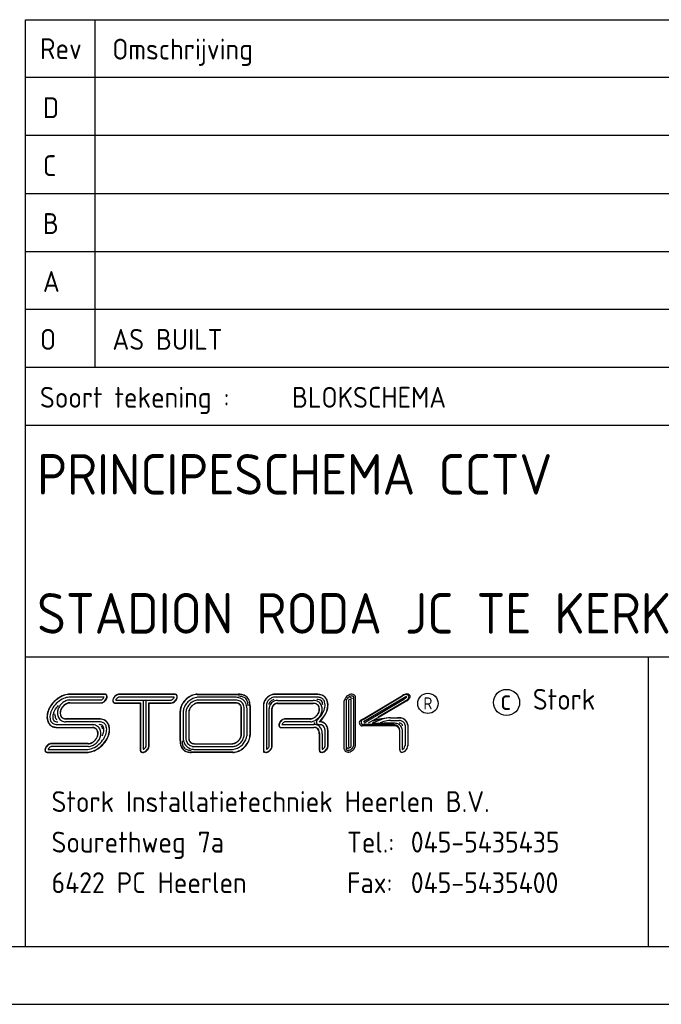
# Model space of a CAD drawing. Extents: x 0 to 841, y 0 to 594.
# Tile 3 of 6: x 656 to 711, y 0 to 85. Entities that reach past the tile are written whole.
import ezdxf
from ezdxf.enums import TextEntityAlignment as Align

# ---------------------------------------------------------------- set-up
doc = ezdxf.new("R2010")
doc.units = 0
doc.header["$LTSCALE"] = 25
doc.header["$MEASUREMENT"] = 0
doc.layers.get('0').update_dxf_attribs({"linetype": 'CONTINUOUS'})
doc.layers.add('E--L$2A-_KADER', color=7, linetype='CONTINUOUS')
doc.layers.add('E--L$4A-_STEMPEL', color=3, linetype='CONTINUOUS')
doc.styles.add('ISO', font='isocp.shx')
doc.styles.get("Standard").update_dxf_attribs({"font": 'isocp2.shx'})

# ---------------------------------------------------------------- blocks, each defined once
blk = doc.blocks.new('STEMPEL')
at = {"layer": 'E--L$4A-_STEMPEL', "color": 3}
for p, q in [((-185, 85), (-5, 85)), ((-185, 5), (-185, 85)), ((-185, 55), (-5, 55)), ((-185, 30), (-5, 30)), ((-131.25, 5), (-131.25, 30)), ((-178.225, 26.511), (-181.149, 26.511)), ((-178.377, 26.75), (-181.144, 26.75)), ((-178.377, 26.767), (-181.14, 26.767)), ((-178.101, 26.767), (-178.377, 26.767)), ((-178.114, 26.75), (-178.377, 26.75)), ((-178.101, 26.767), (-178.088, 26.761)), ((-172.163, 26.511), (-176.931, 26.511)), ((-172.101, 26.767), (-176.921, 26.767)), ((-172.101, 26.75), (-176.921, 26.75)), ((-170.186, 26.764), (-166.614, 26.764)), ((-170.186, 26.747), (-166.614, 26.747)), ((-166.902, 26.505), (-170.071, 26.505)), ((-159.873, 26.767), (-163.547, 26.767)), ((-159.873, 26.767), (-163.547, 26.767)), ((-159.871, 26.75), (-163.547, 26.75)), ((-159.868, 26.511), (-163.547, 26.511)), ((-156.664, 22.376), (-156.663, 26.476)), ((-156.514, 22.366), (-156.513, 26.486)), ((-155.892, 24.627), (-152.475, 26.66)), ((-155.866, 24.601), (-152.464, 26.624)), ((-155.83, 24.404), (-152.179, 26.575)), ((-181.184, 26.274), (-178.471, 26.274)), ((-181.176, 26.035), (-178.445, 26.035)), ((-181.17, 26.018), (-178.431, 26.018)), ((-181.17, 26.018), (-178.431, 26.018)), ((-177.269, 26.024), (-175.079, 26.024)), ((-177.269, 26.007), (-175.096, 26.007)), ((-177.208, 26.263), (-174.594, 26.263)), ((-175.096, 26.007), (-175.096, 21.929)), ((-175.079, 26.024), (-175.079, 21.929)), ((-174.841, 26.263), (-174.841, 22.012)), ((-174.594, 22.283), (-174.594, 26.263)), ((-174.594, 26.263), (-172.44, 26.263)), ((-174.355, 26.024), (-172.449, 26.024)), ((-174.355, 22.306), (-174.355, 26.024)), ((-174.338, 26.007), (-172.449, 26.007)), ((-174.338, 22.306), (-174.338, 26.007)), ((-174.338, 22.306), (-174.338, 25.865)), ((-174.338, 22.306), (-174.338, 25.865)), ((-166.891, 26.011), (-170.069, 26.011)), ((-166.891, 26.011), (-170.069, 26.011)), ((-166.898, 26.266), (-170.068, 26.266)), ((-166.894, 26.028), (-170.068, 26.028)), ((-166.374, 23.332), (-166.374, 25.514)), ((-166.374, 23.332), (-166.374, 25.514)), ((-166.374, 23.332), (-166.374, 25.514)), ((-166.357, 23.333), (-166.357, 25.514)), ((-166.118, 23.334), (-166.118, 25.516)), ((-165.88, 23.334), (-165.88, 25.516)), ((-165.638, 25.755), (-165.638, 23.227)), ((-165.621, 25.755), (-165.621, 23.227)), ((-164.466, 25.839), (-164.466, 21.978)), ((-164.449, 25.84), (-164.449, 21.978)), ((-164.21, 25.842), (-164.21, 22.012)), ((-163.968, 22.261), (-163.968, 25.529)), ((-163.729, 22.235), (-163.729, 25.53)), ((-163.712, 22.233), (-163.712, 25.531)), ((-163.266, 25.967), (-160.171, 25.967)), ((-163.266, 25.967), (-160.171, 25.967)), ((-163.261, 25.984), (-160.176, 25.984)), ((-163.256, 26.223), (-160.182, 26.223)), ((-157.487, 22.031), (-157.487, 26.191)), ((-157.336, 26.178), (-157.337, 22.045)), ((-157.112, 26.213), (-157.113, 22.285)), ((-156.888, 22.268), (-156.887, 26.235)), ((-152.354, 26.31), (-155.788, 24.262)), ((-152.112, 26.235), (-154.555, 24.78)), ((-152.086, 26.208), (-154.493, 24.775)), ((-171.654, 22.764), (-171.654, 25.318)), ((-171.637, 22.764), (-171.637, 25.318)), ((-171.395, 25.15), (-171.395, 23.023)), ((-171.156, 25.153), (-171.156, 23.02)), ((-170.918, 25.157), (-170.918, 23.016)), ((-170.901, 25.16), (-170.901, 23.013)), ((-154.493, 24.775), (-154.759, 24.616)), ((-153.492, 24.724), (-152.726, 24.724)), ((-153.49, 24.731), (-152.899, 24.731)), ((-182.202, 24.144), (-179.198, 24.144)), ((-182.201, 23.905), (-179.209, 23.905)), ((-182.2, 23.888), (-179.217, 23.888)), ((-178.63, 24.386), (-181.547, 24.386)), ((-178.626, 24.624), (-181.538, 24.624)), ((-178.623, 24.641), (-181.53, 24.641)), ((-162.98, 23.909), (-160.12, 23.909)), ((-162.97, 23.892), (-160.116, 23.892)), ((-162.868, 24.148), (-160.124, 24.148)), ((-160.38, 24.39), (-162.576, 24.39)), ((-162.568, 24.646), (-162.56, 24.645)), ((-160.394, 24.628), (-162.565, 24.628)), ((-160.394, 24.645), (-162.56, 24.645)), ((-160.405, 24.645), (-162.56, 24.645)), ((-160.005, 24.271), (-160.126, 24.271)), ((-155.892, 24.627), (-156.062, 24.526)), ((-153.215, 24.151), (-155.964, 24.152)), ((-153.215, 24.03), (-155.964, 24.03)), ((-154.814, 24.626), (-155.423, 24.262)), ((-154.415, 24.521), (-155.086, 24.263)), ((-155.085, 24.262), (-154.825, 24.262)), ((-154.759, 24.616), (-155.02, 24.452)), ((-154.825, 24.262), (-154.062, 24.262)), ((-153.114, 24.262), (-154.062, 24.262)), ((-153.492, 24.499), (-152.735, 24.499)), ((-152.239, 24.085), (-152.239, 22.354)), ((-152.015, 24.105), (-152.015, 22.33)), ((-152.007, 24.117), (-152.007, 22.327)), ((-159.647, 23.382), (-159.647, 22.009)), ((-159.63, 23.372), (-159.63, 22.008)), ((-159.391, 23.36), (-159.391, 22.013)), ((-159.149, 22.315), (-159.149, 23.534)), ((-158.91, 22.336), (-158.91, 23.525)), ((-158.893, 22.337), (-158.893, 23.52)), ((-152.699, 21.983), (-152.699, 23.515)), ((-152.692, 21.972), (-152.691, 23.604)), ((-152.468, 22.001), (-152.467, 23.612)), ((-179.579, 22.501), (-182.83, 22.501)), ((-179.579, 22.501), (-182.83, 22.501)), ((-179.572, 22.484), (-182.819, 22.484)), ((-179.563, 22.246), (-182.796, 22.246)), ((-170.391, 22.499), (-167.24, 22.499)), ((-170.389, 22.482), (-167.245, 22.482)), ((-170.386, 22.243), (-167.252, 22.243)), ((-183.066, 21.765), (-179.723, 21.765)), ((-183.057, 21.748), (-179.724, 21.748)), ((-183.057, 21.748), (-179.724, 21.748)), ((-183.052, 22.003), (-179.72, 22.003)), ((-167.098, 21.762), (-170.688, 21.762)), ((-167.098, 21.745), (-170.688, 21.745)), ((-170.383, 22.004), (-167.258, 22.004)), ((-164.466, 21.978), (-164.466, 21.748)), ((-152.699, 21.983), (-152.699, 21.927))]:
    blk.add_line(p, q, dxfattribs=at)
at = {"layer": 'E--L$4A-_STEMPEL', "color": 2}
for p, q in [((-179.013, 85), (-179.013, 55)), ((-5, 80), (-185, 80)), ((-5, 75), (-185, 75)), ((-185, 70), (-5, 70)), ((-185, 65), (-5, 65)), ((-185, 60), (-5, 60)), ((-185, 50), (-5, 50))]:
    blk.add_line(p, q, dxfattribs=at)
blk.add_circle((-150.271, 25.977), 0.875, dxfattribs=at)
at = {"layer": 'E--L$4A-_STEMPEL', "color": 3}
blk.add_circle((-143.488, 26.06), 1.128, dxfattribs=at)
for centre, radius, start, end in [((-180.802, 24.424), 2.431, 118.6539, 135), ((-180.802, 24.424), 2.414, 118.6539, 135), ((-181.116, 24.999), 1.776, 99.69866, 118.6539), ((-181.116, 24.999), 1.759, 99.69866, 118.6539), ((-181.116, 24.999), 1.521, 99.69866, 118.6539), ((-181.198, 25.479), 1.288, 87.67122, 99.69866), ((-181.198, 25.479), 1.271, 87.52978, 99.69866), ((-181.198, 25.479), 1.033, 87.25914, 99.69866), ((-178.637, 26.69), 0.451, 298.6539, 315), ((-178.637, 26.69), 0.451, 315, 331.3461), ((-178.448, 26.587), 0.235, 331.3461, 341.20872), ((-178.637, 26.69), 0.69, 315, 331.3461), ((-178.637, 26.69), 0.707, 315, 331.3461), ((-178.637, 26.69), 0.707, 315, 331.3461), ((-178.171, 26.442), 0.313, 75.32703, 79.47301), ((-178.13, 26.601), 0.148, 45, 75.32703), ((-178.13, 26.601), 0.165, 45, 75.32703), ((-178.13, 26.601), 0.165, 45, 75.32703), ((-178.13, 26.601), 0.165, 45, 75.32703), ((-178.448, 26.587), 0.474, 331.3461, 350.30134), ((-178.13, 26.601), 0.148, 14.67297, 45), ((-178.448, 26.587), 0.491, 331.3461, 350.30134), ((-178.448, 26.587), 0.491, 331.3461, 350.30134), ((-178.13, 26.601), 0.165, 14.67297, 45), ((-178.289, 26.56), 0.313, 350.30134, 14.67297), ((-178.289, 26.56), 0.33, 350.30134, 14.67297), ((-176.984, 26.192), 0.491, 151.3461, 170.30134), ((-176.984, 26.192), 0.474, 151.3461, 170.30134), ((-176.794, 26.088), 0.707, 135, 151.3461), ((-176.794, 26.088), 0.69, 135, 151.3461), ((-176.794, 26.088), 0.707, 118.6539, 135), ((-176.794, 26.088), 0.69, 118.6539, 135), ((-176.794, 26.088), 0.451, 135, 151.3461), ((-176.898, 26.278), 0.491, 99.69866, 118.6539), ((-176.898, 26.278), 0.474, 99.69866, 118.6539), ((-176.794, 26.088), 0.451, 118.6539, 135), ((-176.898, 26.278), 0.235, 98.04844, 118.6539), ((-176.925, 26.437), 0.33, 89.53264, 99.69866), ((-176.925, 26.437), 0.313, 89.53264, 99.69866), ((-172.576, 26.685), 0.451, 298.6539, 315), ((-172.576, 26.685), 0.451, 315, 331.3461), ((-172.387, 26.582), 0.235, 331.3461, 342.53378), ((-172.111, 26.437), 0.33, 75.32703, 91.16503), ((-172.111, 26.437), 0.313, 75.32703, 91.16503), ((-172.576, 26.685), 0.69, 315, 331.3461), ((-172.069, 26.596), 0.148, 45, 75.32703), ((-172.069, 26.596), 0.165, 45, 75.32703), ((-172.387, 26.582), 0.474, 331.3461, 350.30134), ((-172.069, 26.596), 0.148, 14.67297, 45), ((-172.387, 26.582), 0.491, 331.3461, 350.30134), ((-172.069, 26.596), 0.165, 14.67297, 45), ((-172.228, 26.554), 0.313, 350.30134, 14.67297), ((-172.228, 26.554), 0.33, 350.30134, 14.67297), ((-169.903, 25.014), 1.817, 118.6539, 135), ((-169.903, 25.014), 1.8, 118.6539, 135), ((-169.939, 25.048), 1.485, 118.6539, 135), ((-170.142, 25.451), 1.318, 99.69866, 118.6539), ((-170.142, 25.451), 1.301, 99.69866, 118.6539), ((-170.042, 25.238), 1.269, 99.69866, 118.6539), ((-170.205, 25.817), 0.947, 89.02757, 99.69866), ((-170.205, 25.817), 0.93, 89.02757, 99.69866), ((-170.069, 25.397), 1.108, 90.06648, 99.69866), ((-166.87, 25.397), 1.108, 75.32703, 91.62801), ((-166.568, 25.455), 1.31, 75.32703, 91.81866), ((-166.568, 25.455), 1.293, 75.32703, 91.81866), ((-166.568, 25.455), 1.134, 75.32703, 91.81866), ((-166.829, 25.556), 0.944, 45, 75.32703), ((-166.439, 25.945), 0.627, 45, 75.32703), ((-166.439, 25.945), 0.786, 45, 75.32703), ((-166.439, 25.945), 0.804, 45, 75.32703), ((-166.439, 25.945), 0.627, 14.67297, 45), ((-166.439, 25.945), 0.786, 14.67297, 45), ((-166.439, 25.945), 0.804, 14.67297, 45), ((-163.346, 25.647), 1.164, 135, 151.3461), ((-163.346, 25.647), 1.147, 135, 151.3461), ((-163.346, 25.647), 1.164, 118.6539, 135), ((-163.346, 25.647), 1.147, 118.6539, 135), ((-163.346, 25.647), 0.908, 118.6539, 135), ((-163.505, 25.939), 0.832, 99.69866, 118.6539), ((-163.505, 25.939), 0.832, 99.69866, 118.6539), ((-163.505, 25.939), 0.832, 99.69866, 118.6539), ((-163.505, 25.939), 0.815, 99.69866, 118.6539), ((-163.505, 25.939), 0.576, 99.69866, 118.6539), ((-163.547, 26.183), 0.584, 89.99579, 99.69866), ((-163.547, 26.183), 0.567, 89.99579, 99.69866), ((-163.547, 26.183), 0.328, 89.99579, 99.69866), ((-159.842, 25.457), 1.293, 75.32703, 91.29914), ((-159.842, 25.457), 1.31, 75.32703, 91.2259), ((-159.842, 25.457), 1.054, 75.32703, 91.43868), ((-159.713, 25.947), 0.548, 45, 75.32703), ((-159.713, 25.947), 0.786, 45, 75.32703), ((-159.713, 25.947), 0.804, 45, 75.32703), ((-159.713, 25.947), 0.786, 14.67297, 45), ((-159.713, 25.947), 0.804, 14.67297, 45), ((-156.899, 26.093), 0.595, 151.33037, 170.28561), ((-156.721, 25.995), 0.798, 134.98427, 151.33037), ((-156.721, 25.995), 0.649, 134.98427, 151.33037), ((-156.721, 25.995), 0.798, 118.63817, 134.98427), ((-156.721, 25.995), 0.649, 118.63817, 134.98427), ((-156.818, 26.174), 0.595, 99.68293, 118.63817), ((-156.818, 26.174), 0.446, 99.68293, 118.63817), ((-156.999, 26.213), 0.263, 28.08448, 88.08648), ((-156.843, 26.323), 0.444, 75.3113, 99.68293), ((-156.843, 26.323), 0.294, 75.3113, 99.68293), ((-156.804, 26.473), 0.139, 44.98427, 75.3113), ((-156.804, 26.473), 0.289, 44.98427, 75.3113), ((-156.804, 26.473), 0.139, 14.65724, 44.98427), ((-156.954, 26.433), 0.294, 8.35323, 14.65724), ((-156.804, 26.473), 0.289, 14.65724, 44.98427), ((-156.954, 26.433), 0.444, 6.796, 14.65724), ((-151.993, 25.896), 0.903, 95.88102, 122.26119), ((-151.252, 24.307), 2.615, 111.81993, 117.61738), ((-153.598, 28.051), 2.135, 306.8654, 314.46239), ((-152.129, 26.505), 0.249, 16.457, 112.4088), ((-152.152, 26.534), 0.0494, 351.7652, 124.07168), ((-152.052, 26.547), 0.249, 354.33678, 97.85954), ((-152.417, 26.788), 0.668, 299.7592, 336.80044), ((-152.508, 26.748), 0.649, 314.98427, 331.33037), ((-152.33, 26.651), 0.446, 331.33037, 350.28561), ((-181.377, 24.738), 1.776, 151.3461, 170.30134), ((-181.377, 24.738), 1.759, 151.3461, 170.30134), ((-180.802, 24.424), 2.431, 135, 151.3461), ((-180.802, 24.424), 2.414, 135, 151.3461), ((-180.802, 24.424), 2.176, 135, 151.3461), ((-180.802, 24.424), 1.937, 135, 151.3461), ((-180.802, 24.424), 2.176, 118.6539, 135), ((-181.191, 25.125), 1.063, 151.3461, 170.30134), ((-180.991, 25.016), 1.29, 135, 151.3461), ((-181.191, 25.125), 0.824, 151.3461, 170.30134), ((-181.191, 25.125), 0.807, 151.3461, 170.30134), ((-180.991, 25.016), 1.051, 135, 151.3461), ((-180.991, 25.016), 1.29, 118.6539, 135), ((-180.991, 25.016), 1.034, 135, 151.3461), ((-180.991, 25.016), 1.051, 118.6539, 135), ((-180.991, 25.016), 1.034, 118.6539, 135), ((-181.1, 25.215), 1.063, 99.69866, 118.6539), ((-181.1, 25.215), 0.824, 99.69866, 118.6539), ((-181.1, 25.215), 0.807, 99.69866, 118.6539), ((-181.129, 25.382), 0.894, 93.55078, 99.69866), ((-181.129, 25.382), 0.655, 94.14769, 99.69866), ((-181.129, 25.382), 0.638, 94.7671, 99.69866), ((-178.534, 26.501), 0.235, 285.40422, 298.6539), ((-178.534, 26.501), 0.491, 279.69866, 298.6539), ((-178.534, 26.501), 0.474, 280.83536, 298.6539), ((-178.637, 26.69), 0.69, 298.6539, 315), ((-178.637, 26.69), 0.707, 298.6539, 315), ((-178.637, 26.69), 0.707, 298.6539, 315), ((-177.143, 26.219), 0.33, 170.30134, 194.67297), ((-177.302, 26.178), 0.165, 194.67297, 225), ((-177.143, 26.219), 0.313, 170.30134, 194.67297), ((-177.302, 26.178), 0.148, 194.67297, 225), ((-177.302, 26.178), 0.165, 225, 255.32703), ((-177.302, 26.178), 0.148, 225, 255.32703), ((-177.26, 26.337), 0.33, 255.32703, 268.87084), ((-177.26, 26.337), 0.313, 255.32703, 268.87084), ((-176.984, 26.192), 0.235, 151.3461, 162.53529), ((-172.446, 26.337), 0.313, 269.63102, 279.69866), ((-172.446, 26.337), 0.33, 269.63102, 279.69866), ((-172.473, 26.496), 0.235, 278.03814, 298.6539), ((-172.473, 26.496), 0.474, 279.69866, 298.6539), ((-172.473, 26.496), 0.491, 279.69866, 298.6539), ((-172.473, 26.496), 0.491, 279.69866, 298.6539), ((-172.576, 26.685), 0.69, 298.6539, 315), ((-172.576, 26.685), 0.707, 298.6539, 315), ((-172.576, 26.685), 0.707, 315, 331.3461), ((-170.341, 25.253), 1.318, 151.3461, 170.30134), ((-170.341, 25.253), 1.301, 151.3461, 170.30134), ((-169.903, 25.014), 1.817, 135, 151.3461), ((-169.903, 25.014), 1.8, 135, 151.3461), ((-170.128, 25.152), 1.269, 151.3461, 170.30134), ((-169.939, 25.048), 1.485, 135, 151.3461), ((-170.128, 25.152), 1.031, 151.3461, 170.30134), ((-169.939, 25.048), 1.247, 135, 151.3461), ((-170.128, 25.152), 0.792, 151.3461, 170.30134), ((-170.128, 25.152), 0.775, 151.3461, 170.30134), ((-169.939, 25.048), 1.008, 135, 151.3461), ((-169.939, 25.048), 1.247, 118.6539, 135), ((-169.939, 25.048), 0.991, 135, 151.3461), ((-169.939, 25.048), 1.008, 118.6539, 135), ((-169.939, 25.048), 0.991, 118.6539, 135), ((-170.042, 25.238), 1.031, 99.69866, 118.6539), ((-170.042, 25.238), 0.792, 99.69866, 118.6539), ((-170.042, 25.238), 0.775, 99.69866, 118.6539), ((-170.042, 25.238), 0.775, 99.69866, 118.6539), ((-170.069, 25.397), 0.87, 89.92495, 99.69866), ((-170.069, 25.397), 0.631, 89.91189, 99.69866), ((-170.069, 25.397), 0.614, 89.89812, 99.69866), ((-166.87, 25.397), 0.87, 75.32703, 91.83787), ((-166.87, 25.397), 0.614, 75.32703, 92.495), ((-166.87, 25.397), 0.631, 75.32703, 92.15763), ((-166.829, 25.556), 0.449, 45, 75.32703), ((-166.829, 25.556), 0.466, 45, 75.32703), ((-166.829, 25.556), 0.705, 45, 75.32703), ((-166.829, 25.556), 0.449, 14.67297, 45), ((-166.829, 25.556), 0.466, 14.67297, 45), ((-166.988, 25.515), 0.614, 359.92412, 14.67297), ((-166.988, 25.515), 0.631, 359.93438, 14.67297), ((-166.829, 25.556), 0.705, 14.67297, 45), ((-166.829, 25.556), 0.944, 14.67297, 45), ((-166.988, 25.515), 0.87, 0.0559, 14.67297), ((-166.988, 25.515), 1.108, 0.04952, 14.67297), ((-166.929, 25.817), 1.134, 357.58729, 14.67297), ((-166.929, 25.817), 1.293, 357.58729, 14.67297), ((-166.929, 25.817), 1.31, 357.58729, 14.67297), ((-163.882, 25.848), 0.584, 170.30134, 180.7062), ((-163.638, 25.806), 0.832, 151.3461, 170.30134), ((-163.882, 25.848), 0.567, 170.30134, 180.79916), ((-163.638, 25.806), 0.815, 151.3461, 170.30134), ((-163.882, 25.848), 0.328, 170.30134, 181.05021), ((-163.638, 25.806), 0.576, 151.3461, 170.30134), ((-163.346, 25.647), 0.908, 135, 151.3461), ((-163.638, 25.806), 0.377, 151.3461, 170.30134), ((-163.346, 25.647), 0.71, 135, 151.3461), ((-163.37, 25.534), 0.597, 170.30134, 180.42442), ((-163.303, 25.522), 0.665, 151.3461, 170.30134), ((-163.223, 25.478), 0.757, 135, 151.3461), ((-163.346, 25.647), 0.71, 118.6539, 135), ((-163.223, 25.478), 0.757, 118.6539, 135), ((-163.37, 25.534), 0.359, 170.30134, 180.54769), ((-163.303, 25.522), 0.427, 151.3461, 170.30134), ((-163.37, 25.534), 0.342, 170.30134, 180.73416), ((-163.303, 25.522), 0.41, 151.3461, 170.30134), ((-163.303, 25.522), 0.41, 151.3461, 170.30134), ((-163.303, 25.522), 0.41, 151.3461, 170.30134), ((-163.505, 25.939), 0.377, 99.69866, 118.6539), ((-163.223, 25.478), 0.518, 135, 151.3461), ((-163.223, 25.478), 0.501, 135, 151.3461), ((-163.223, 25.478), 0.518, 118.6539, 135), ((-163.267, 25.559), 0.665, 99.69866, 118.6539), ((-163.223, 25.478), 0.501, 118.6539, 135), ((-163.267, 25.559), 0.427, 99.69866, 118.6539), ((-163.267, 25.559), 0.41, 99.69866, 118.6539), ((-163.278, 25.626), 0.597, 87.89225, 99.69866), ((-163.278, 25.626), 0.359, 87.28001, 99.69866), ((-163.278, 25.626), 0.342, 86.35368, 99.69866), ((-160.14, 25.354), 0.87, 75.32703, 92.76113), ((-160.14, 25.354), 0.614, 75.32703, 93.74854), ((-160.14, 25.354), 0.631, 75.32703, 93.24158), ((-160.099, 25.513), 0.449, 45, 75.32703), ((-160.099, 25.513), 0.466, 45, 75.32703), ((-160.099, 25.513), 0.705, 45, 75.32703), ((-159.842, 25.457), 0.855, 75.32703, 91.43868), ((-160.099, 25.513), 0.449, 14.67297, 45), ((-160.099, 25.513), 0.466, 14.67297, 45), ((-160.258, 25.472), 0.614, 350.30134, 14.67297), ((-160.258, 25.472), 0.631, 350.30134, 14.67297), ((-159.713, 25.947), 0.349, 45, 75.32703), ((-160.099, 25.513), 0.705, 14.67297, 45), ((-159.713, 25.947), 0.349, 14.67297, 45), ((-160.258, 25.472), 0.87, 350.30134, 14.67297), ((-160.203, 25.819), 0.855, 2.26178, 14.67297), ((-160.691, 25.902), 1.549, 331.3461, 350.30134), ((-159.713, 25.947), 0.548, 14.67297, 45), ((-160.203, 25.819), 1.054, 350.30134, 14.67297), ((-160.691, 25.902), 1.788, 331.3461, 350.30134), ((-160.691, 25.902), 1.805, 331.3461, 350.30134), ((-160.203, 25.819), 1.293, 350.30134, 14.67297), ((-160.203, 25.819), 1.31, 350.30134, 14.67297), ((-157.045, 26.13), 0.447, 170.28561, 170.56323), ((-157.048, 26.118), 0.444, 170.28561, 170.56323), ((-156.899, 26.093), 0.446, 151.33037, 169.00898), ((-156.999, 26.213), 0.113, 11.34471, 179.98537), ((-152.644, 26.669), 0.462, 308.94873, 314.98427), ((-152.508, 26.748), 0.649, 307.6729, 314.98427), ((-181.858, 24.82), 1.288, 170.30134, 194.67297), ((-181.858, 24.82), 1.271, 170.30134, 194.67297), ((-181.858, 24.82), 1.033, 170.30134, 194.67297), ((-181.377, 24.738), 1.521, 151.3461, 170.30134), ((-181.858, 24.82), 0.794, 170.30134, 194.67297), ((-181.377, 24.738), 1.282, 151.3461, 170.30134), ((-181.357, 25.153), 1.132, 184.35547, 194.67297), ((-181.525, 25.11), 0.959, 194.67297, 214.50994), ((-181.357, 25.153), 0.894, 170.30134, 194.67297), ((-181.525, 25.11), 0.721, 194.67297, 225), ((-181.357, 25.153), 0.655, 170.30134, 194.67297), ((-181.357, 25.153), 0.638, 170.30134, 194.67297), ((-181.525, 25.11), 0.482, 194.67297, 225), ((-181.525, 25.11), 0.465, 194.67297, 225), ((-181.525, 25.11), 0.465, 194.67297, 225), ((-181.525, 25.11), 0.482, 225, 255.32703), ((-181.525, 25.11), 0.465, 225, 255.32703), ((-181.525, 25.11), 0.465, 225, 255.32703), ((-181.525, 25.11), 0.465, 225, 255.32703), ((-181.481, 25.277), 0.638, 255.32703, 264.27988), ((-181.481, 25.277), 0.638, 255.32703, 264.27988), ((-181.481, 25.277), 0.638, 255.32703, 264.27988), ((-181.481, 25.277), 0.638, 255.32703, 264.27988), ((-170.707, 25.315), 0.947, 170.30134, 180.12841), ((-170.707, 25.315), 0.93, 170.30134, 180.12841), ((-170.287, 25.179), 1.108, 170.30134, 181.52323), ((-170.287, 25.179), 0.87, 170.30134, 181.71959), ((-170.287, 25.179), 0.631, 170.30134, 182.01876), ((-170.287, 25.179), 0.614, 170.30134, 182.33441), ((-160.502, 25.413), 0.775, 278.01793, 298.6539), ((-160.502, 25.413), 0.775, 279.69866, 298.6539), ((-160.502, 25.413), 0.775, 279.69866, 298.6539), ((-160.502, 25.413), 0.792, 279.69866, 298.6539), ((-160.606, 25.602), 0.991, 298.6539, 315), ((-160.606, 25.602), 1.008, 298.6539, 315), ((-160.606, 25.602), 1.247, 298.6539, 315), ((-160.606, 25.602), 0.991, 315, 331.3461), ((-160.606, 25.602), 1.008, 315, 331.3461), ((-161.275, 26.221), 2.215, 311.28215, 331.3461), ((-160.416, 25.499), 0.775, 331.3461, 350.30134), ((-160.606, 25.602), 1.247, 315, 331.3461), ((-160.416, 25.499), 0.792, 331.3461, 350.30134), ((-161.275, 26.221), 2.453, 311.28215, 331.3461), ((-161.275, 26.221), 2.47, 312.42506, 331.3461), ((-160.416, 25.499), 1.031, 331.3461, 350.30134), ((-153.338, 19.568), 5.165, 91.68722, 109.00792), ((-153.492, 22.447), 2.277, 89.98427, 106.42703), ((-152.81, 23.597), 1.138, 75.3113, 93.97938), ((-152.81, 23.597), 1.13, 75.3113, 85.73276), ((-152.697, 24.029), 0.684, 44.98427, 75.3113), ((-152.697, 24.029), 0.691, 44.98427, 75.3113), ((-182.341, 24.694), 0.789, 194.67297, 225), ((-182.341, 24.694), 0.772, 194.67297, 225), ((-182.341, 24.694), 0.789, 225, 255.32703), ((-182.341, 24.694), 0.772, 225, 255.32703), ((-182.341, 24.694), 0.534, 194.67297, 225), ((-182.341, 24.694), 0.534, 225, 255.32703), ((-182.341, 24.694), 0.295, 194.67297, 225), ((-182.341, 24.694), 0.295, 225, 255.32703), ((-182.214, 25.176), 1.288, 255.32703, 270.56575), ((-182.214, 25.176), 1.271, 255.32703, 270.60011), ((-182.214, 25.176), 1.033, 255.32703, 270.66584), ((-182.214, 25.176), 0.794, 255.32703, 270.66584), ((-181.525, 25.11), 0.721, 225, 255.32703), ((-181.481, 25.277), 0.894, 255.32703, 265.73961), ((-181.481, 25.277), 0.655, 255.32703, 265.02327), ((-179.271, 23.248), 0.66, 75.32703, 84.62076), ((-179.271, 23.248), 0.643, 75.32703, 83.82451), ((-179.271, 23.248), 0.899, 75.32703, 85.39051), ((-179.226, 23.417), 0.468, 45, 75.32703), ((-179.226, 23.417), 0.485, 45, 75.32703), ((-179.226, 23.417), 0.724, 45, 75.32703), ((-179.226, 23.417), 0.724, 14.67297, 45), ((-178.674, 23.347), 0.801, 75.32703, 87.61039), ((-178.674, 23.347), 1.039, 75.32703, 87.61039), ((-178.674, 23.347), 1.295, 75.32703, 87.96779), ((-178.674, 23.347), 1.278, 75.32703, 87.84501), ((-178.547, 23.832), 0.3, 45, 75.32703), ((-179.226, 23.417), 0.963, 20.93602, 38.09991), ((-178.547, 23.832), 0.538, 45, 75.32703), ((-178.547, 23.832), 0.777, 45, 75.32703), ((-178.547, 23.832), 0.794, 45, 75.32703), ((-178.547, 23.832), 0.3, 14.67297, 45), ((-179.032, 23.705), 0.801, 350.30134, 14.67297), ((-178.547, 23.832), 0.538, 14.67297, 45), ((-179.032, 23.705), 1.039, 350.30134, 14.67297), ((-178.547, 23.832), 0.777, 14.67297, 45), ((-178.547, 23.832), 0.794, 14.67297, 45), ((-179.032, 23.705), 1.278, 350.30134, 14.67297), ((-179.032, 23.705), 1.295, 350.30134, 14.67297), ((-162.804, 24.099), 0.33, 170.30134, 194.67297), ((-162.646, 24.072), 0.491, 151.3461, 170.30134), ((-162.963, 24.057), 0.165, 194.67297, 225), ((-162.804, 24.099), 0.313, 170.30134, 194.67297), ((-162.646, 24.072), 0.474, 151.3461, 170.30134), ((-162.963, 24.057), 0.148, 194.67297, 225), ((-162.963, 24.057), 0.165, 225, 267.65598), ((-162.456, 23.968), 0.707, 135, 151.3461), ((-162.963, 24.057), 0.148, 225, 255.32703), ((-162.456, 23.968), 0.69, 135, 151.3461), ((-162.922, 24.216), 0.313, 255.32703, 259.23376), ((-162.456, 23.968), 0.707, 118.6539, 135), ((-162.456, 23.968), 0.69, 118.6539, 135), ((-162.646, 24.072), 0.235, 151.3461, 161.14656), ((-162.456, 23.968), 0.451, 135, 151.3461), ((-162.559, 24.158), 0.491, 99.69866, 118.6539), ((-162.559, 24.158), 0.474, 99.69866, 118.6539), ((-162.456, 23.968), 0.451, 118.6539, 135), ((-162.559, 24.158), 0.235, 99.69866, 118.6539), ((-162.587, 24.316), 0.33, 86.7095, 99.69866), ((-162.587, 24.316), 0.313, 85.95819, 99.69866), ((-162.587, 24.316), 0.0742, 81.69449, 99.69866), ((-160.475, 25.254), 0.631, 277.41359, 279.69866), ((-160.475, 25.254), 0.614, 278.57465, 279.69866), ((-160.475, 25.254), 0.614, 278.57465, 279.69866), ((-160.475, 25.254), 0.614, 278.57465, 279.69866), ((-160.475, 25.254), 0.87, 276.3138, 279.69866), ((-160.502, 25.413), 1.031, 279.69866, 298.6539), ((-160.099, 23.333), 0.815, 75.32703, 91.74333), ((-160.099, 23.333), 0.56, 75.32703, 92.43622), ((-160.099, 23.333), 0.577, 75.32703, 92.07298), ((-160.062, 23.474), 0.414, 45, 75.32703), ((-160.062, 23.474), 0.431, 45, 75.32703), ((-159.657, 24.378), 0.239, 131.28215, 275.66046), ((-160.062, 23.474), 0.67, 45, 75.32703), ((-159.591, 23.712), 0.668, 45, 95.66046), ((-159.591, 23.712), 0.43, 45, 95.66046), ((-159.591, 23.712), 0.685, 45, 91.50215), ((-160.062, 23.474), 0.67, 14.67297, 45), ((-159.591, 23.712), 0.685, 45, 70.61613), ((-159.591, 23.712), 0.685, 45, 70.61613), ((-159.591, 23.712), 0.43, 14.67297, 45), ((-160.019, 23.6), 0.873, 355.64674, 14.67297), ((-159.591, 23.712), 0.668, 14.67297, 45), ((-159.591, 23.712), 0.685, 14.67297, 45), ((-160.019, 23.6), 1.111, 356.14249, 14.67297), ((-160.019, 23.6), 1.128, 356.39217, 14.67297), ((-155.926, 24.295), 0.268, 120.54482, 266.07982), ((-155.75, 24.34), 0.285, 113.96212, 221.28994), ((-153.665, 23.032), 1.667, 106.42703, 116.74036), ((-153.388, 22.113), 2.402, 106.56232, 114.55271), ((-153.492, 22.447), 2.052, 89.98427, 106.42703), ((-153.172, 23.446), 0.586, 75.3113, 95.55215), ((-153.263, 23.581), 0.572, 2.30414, 85.23421), ((-153.172, 23.446), 0.818, 75.3113, 85.88344), ((-153.133, 23.596), 0.431, 44.98427, 75.3113), ((-153.133, 23.596), 0.663, 44.98427, 75.3113), ((-153.133, 23.596), 0.431, 14.65724, 44.98427), ((-152.81, 23.597), 0.681, 75.3113, 85.23475), ((-152.81, 23.597), 0.906, 75.3113, 85.23475), ((-153.133, 23.596), 0.663, 14.65724, 44.98427), ((-152.697, 24.029), 0.235, 44.98427, 75.3113), ((-152.697, 24.029), 0.459, 44.98427, 75.3113), ((-152.697, 24.029), 0.235, 14.65724, 44.98427), ((-153.129, 23.916), 0.681, 10.76001, 14.65724), ((-152.697, 24.029), 0.459, 14.65724, 44.98427), ((-153.129, 23.916), 0.906, 10.76001, 14.65724), ((-152.697, 24.029), 0.684, 14.65724, 44.98427), ((-152.697, 24.029), 0.691, 14.65724, 44.98427), ((-153.129, 23.916), 1.13, 9.04525, 14.65724), ((-153.129, 23.916), 1.138, 9.04525, 14.65724), ((-179.765, 23.512), 1.043, 315, 331.3461), ((-179.765, 23.512), 1.06, 315, 331.3461), ((-179.226, 23.417), 0.468, 14.67297, 45), ((-179.226, 23.417), 0.485, 14.67297, 45), ((-179.564, 23.402), 0.814, 331.3461, 350.30134), ((-179.564, 23.402), 0.831, 331.3461, 350.30134), ((-179.395, 23.373), 0.643, 350.30134, 14.67297), ((-179.395, 23.373), 0.66, 350.30134, 14.67297), ((-179.564, 23.402), 1.069, 331.3461, 350.30134), ((-180.093, 24.103), 2.188, 315, 331.3461), ((-179.395, 23.373), 0.899, 350.30134, 14.67297), ((-179.515, 23.788), 1.291, 331.3461, 350.30134), ((-179.515, 23.788), 1.53, 331.3461, 350.30134), ((-179.515, 23.788), 1.768, 331.3461, 350.30134), ((-179.515, 23.788), 1.785, 331.3461, 350.30134), ((-170.287, 22.995), 1.108, 178.55038, 194.67297), ((-170.287, 22.995), 0.87, 178.36351, 194.67297), ((-170.287, 22.995), 0.631, 178.0788, 194.67297), ((-170.287, 22.995), 0.614, 177.7784, 194.67297), ((-167.336, 23.46), 0.991, 315, 331.3461), ((-167.336, 23.46), 1.008, 315, 331.3461), ((-167.147, 23.356), 0.775, 331.3461, 350.30134), ((-167.147, 23.356), 0.792, 331.3461, 350.30134), ((-166.988, 23.329), 0.614, 350.30134, 0.40749), ((-166.988, 23.329), 0.631, 350.30134, 0.3524), ((-167.147, 23.356), 1.031, 331.3461, 350.30134), ((-166.988, 23.329), 0.87, 350.30134, 0.30018), ((-167.147, 23.356), 1.269, 331.3461, 350.30134), ((-166.988, 23.329), 1.108, 350.30134, 0.2659), ((-166.933, 23.256), 1.301, 331.3461, 350.30134), ((-166.933, 23.256), 1.318, 331.3461, 350.30134), ((-166.567, 23.194), 0.93, 350.30134, 1.7252), ((-166.567, 23.194), 0.947, 350.30134, 1.7252), ((-160.062, 23.474), 0.414, 14.67297, 45), ((-160.062, 23.474), 0.431, 14.67297, 45), ((-160.203, 23.437), 0.56, 352.45138, 14.67297), ((-160.203, 23.437), 0.577, 353.57802, 14.67297), ((-160.203, 23.437), 0.815, 354.60002, 14.67297), ((-153.283, 23.556), 0.586, 354.62032, 14.65724), ((-153.283, 23.556), 0.593, 4.59321, 14.65724), ((-153.283, 23.556), 0.818, 3.90761, 14.65724), ((-182.828, 21.931), 0.491, 151.3461, 170.30134), ((-182.828, 21.931), 0.474, 151.3461, 170.30134), ((-182.638, 21.827), 0.707, 135, 151.3461), ((-182.638, 21.827), 0.69, 135, 151.3461), ((-182.638, 21.827), 0.707, 118.6539, 135), ((-182.638, 21.827), 0.69, 118.6539, 135), ((-182.638, 21.827), 0.451, 135, 151.3461), ((-182.742, 22.017), 0.491, 99.69866, 118.6539), ((-182.742, 22.017), 0.474, 99.69866, 118.6539), ((-182.638, 21.827), 0.451, 118.6539, 135), ((-182.742, 22.017), 0.235, 103.23065, 118.6539), ((-182.769, 22.175), 0.313, 99.10395, 99.69866), ((-179.626, 23.142), 0.66, 274.68547, 279.69866), ((-179.626, 23.142), 0.643, 275.37887, 279.69866), ((-179.626, 23.142), 0.643, 275.37887, 279.69866), ((-179.626, 23.142), 0.643, 275.37887, 279.69866), ((-179.626, 23.142), 0.899, 274.01509, 279.69866), ((-179.777, 23.526), 1.53, 279.69866, 298.6539), ((-179.655, 23.31), 0.814, 279.69866, 298.6539), ((-179.655, 23.31), 0.831, 279.69866, 298.6539), ((-179.655, 23.31), 1.069, 279.69866, 298.6539), ((-179.765, 23.512), 1.043, 298.6539, 315), ((-179.765, 23.512), 1.06, 298.6539, 315), ((-179.765, 23.512), 1.299, 298.6539, 315), ((-180.093, 24.103), 2.188, 298.6539, 315), ((-180.093, 24.103), 2.427, 298.6539, 315), ((-180.093, 24.103), 2.444, 298.6539, 315), ((-180.093, 24.103), 2.444, 298.6539, 315), ((-179.765, 23.512), 1.299, 315, 331.3461), ((-180.093, 24.103), 2.427, 315, 331.3461), ((-180.093, 24.103), 2.444, 315, 331.3461), ((-175.016, 22.426), 0.451, 298.6539, 315), ((-175.016, 22.426), 0.451, 315, 331.3461), ((-174.826, 22.322), 0.235, 331.3461, 350.30134), ((-174.826, 22.322), 0.474, 331.3461, 350.30134), ((-174.826, 22.322), 0.491, 331.3461, 350.30134), ((-174.668, 22.295), 0.313, 350.30134, 1.38807), ((-174.668, 22.295), 0.33, 350.30134, 1.38807), ((-174.668, 22.295), 0.33, 350.30134, 1.38807), ((-170.346, 22.693), 1.31, 177.20069, 194.67297), ((-170.346, 22.693), 1.293, 177.20069, 194.67297), ((-170.836, 22.565), 0.804, 194.67297, 225), ((-170.836, 22.565), 0.786, 194.67297, 225), ((-170.346, 22.693), 1.134, 177.20069, 194.67297), ((-170.836, 22.565), 0.627, 194.67297, 225), ((-170.446, 22.953), 0.944, 194.67297, 225), ((-170.836, 22.565), 0.627, 225, 255.32703), ((-170.446, 22.953), 0.705, 194.67297, 225), ((-170.446, 22.953), 0.944, 225, 255.32703), ((-170.446, 22.953), 0.705, 225, 255.32703), ((-170.446, 22.953), 0.466, 194.67297, 225), ((-170.446, 22.953), 0.449, 194.67297, 225), ((-170.446, 22.953), 0.466, 225, 255.32703), ((-170.446, 22.953), 0.449, 225, 255.32703), ((-170.404, 23.112), 0.87, 255.32703, 271.22393), ((-170.404, 23.112), 0.631, 255.32703, 271.43686), ((-170.404, 23.112), 0.614, 255.32703, 271.66152), ((-167.206, 23.111), 0.87, 266.95545, 279.69866), ((-167.206, 23.111), 0.614, 265.86661, 279.69866), ((-167.206, 23.111), 0.631, 266.42565, 279.69866), ((-167.233, 23.27), 0.775, 279.69866, 298.6539), ((-167.233, 23.27), 0.792, 279.69866, 298.6539), ((-167.233, 23.27), 1.031, 279.69866, 298.6539), ((-167.233, 23.27), 1.269, 279.69866, 298.6539), ((-167.336, 23.46), 0.991, 298.6539, 315), ((-167.336, 23.46), 1.008, 298.6539, 315), ((-167.336, 23.46), 1.247, 298.6539, 315), ((-167.336, 23.46), 1.485, 298.6539, 315), ((-167.371, 23.496), 1.8, 298.6539, 315), ((-167.371, 23.496), 1.817, 298.6539, 315), ((-167.336, 23.46), 1.247, 315, 331.3461), ((-167.336, 23.46), 1.485, 315, 331.3461), ((-167.371, 23.496), 1.8, 315, 331.3461), ((-167.371, 23.496), 1.817, 315, 331.3461), ((-164.385, 22.426), 0.451, 298.6539, 315), ((-164.385, 22.426), 0.451, 315, 331.3461), ((-164.195, 22.322), 0.235, 331.3461, 344.94303), ((-164.195, 22.322), 0.474, 331.3461, 349.40818), ((-164.195, 22.322), 0.491, 331.3461, 349.59425), ((-159.569, 22.426), 0.451, 298.6539, 315), ((-159.569, 22.426), 0.451, 315, 331.3461), ((-159.379, 22.322), 0.235, 331.3461, 350.30134), ((-159.221, 22.295), 0.0742, 350.30134, 15.3218), ((-159.379, 22.322), 0.474, 331.3461, 350.30134), ((-159.379, 22.322), 0.491, 331.3461, 350.30134), ((-159.221, 22.295), 0.313, 350.30134, 7.44425), ((-159.221, 22.295), 0.33, 350.30134, 7.24909), ((-157, 22.29), 0.263, 209.30315, 248.4158), ((-157, 22.29), 0.113, 179.98316, 348.62383), ((-157.283, 22.542), 0.649, 314.98427, 331.33037), ((-157.283, 22.542), 0.798, 314.98427, 331.33037), ((-157.104, 22.445), 0.446, 331.33037, 350.28561), ((-156.955, 22.419), 0.294, 350.28561, 351.61531), ((-156.955, 22.419), 0.294, 350.28561, 351.61531), ((-157.104, 22.445), 0.595, 331.33037, 350.28561), ((-156.955, 22.419), 0.444, 350.28561, 353.17253), ((-153.678, 22.667), 1.464, 336.80244, 345.59813), ((-152.454, 22.409), 0.221, 331.33037, 345.49664), ((-153.423, 22.467), 1.414, 344.08164, 354.43577), ((-153.386, 22.463), 1.386, 343.77413, 354.36596), ((-182.987, 21.958), 0.33, 170.30134, 194.67297), ((-183.146, 21.916), 0.165, 194.67297, 225), ((-182.987, 21.958), 0.313, 170.30134, 194.67297), ((-183.146, 21.916), 0.148, 194.67297, 225), ((-183.146, 21.916), 0.165, 225, 255.32703), ((-183.146, 21.916), 0.148, 225, 255.32703), ((-183.104, 22.075), 0.33, 255.32703, 275.71279), ((-183.104, 22.075), 0.313, 255.32703, 277.01816), ((-182.828, 21.931), 0.235, 151.3461, 161.95901), ((-179.694, 23.043), 1.278, 268.73483, 279.69866), ((-179.694, 23.043), 1.295, 268.80691, 279.69866), ((-179.694, 23.043), 1.295, 268.80691, 279.69866), ((-179.694, 23.043), 1.039, 268.5971, 279.69866), ((-179.777, 23.526), 1.768, 279.69866, 298.6539), ((-179.777, 23.526), 1.785, 279.69866, 298.6539), ((-174.768, 21.96), 0.33, 183.78194, 194.67297), ((-174.927, 21.918), 0.165, 194.67297, 225), ((-174.927, 21.918), 0.165, 194.67297, 225), ((-174.927, 21.918), 0.165, 194.67297, 225), ((-174.927, 21.918), 0.165, 194.67297, 225), ((-174.768, 21.96), 0.313, 183.78194, 194.67297), ((-174.927, 21.918), 0.148, 194.67297, 225), ((-174.927, 21.918), 0.165, 225, 255.32703), ((-174.927, 21.918), 0.148, 225, 255.32703), ((-174.885, 22.077), 0.33, 255.32703, 279.69866), ((-174.885, 22.077), 0.33, 255.32703, 279.69866), ((-174.885, 22.077), 0.313, 255.32703, 279.69866), ((-174.912, 22.236), 0.235, 287.704, 298.6539), ((-174.912, 22.236), 0.474, 279.69866, 298.6539), ((-174.912, 22.236), 0.491, 279.69866, 298.6539), ((-175.016, 22.426), 0.69, 298.6539, 315), ((-175.016, 22.426), 0.707, 298.6539, 315), ((-175.016, 22.426), 0.69, 315, 331.3461), ((-175.016, 22.426), 0.707, 315, 331.3461), ((-170.836, 22.565), 0.804, 225, 255.32703), ((-170.836, 22.565), 0.786, 225, 255.32703), ((-170.707, 23.055), 1.31, 255.32703, 270.77636), ((-170.707, 23.055), 1.293, 255.32703, 270.77636), ((-170.707, 23.055), 1.134, 255.32703, 270.77636), ((-170.404, 23.112), 1.108, 255.32703, 271.08418), ((-167.206, 23.111), 1.108, 267.30315, 279.69866), ((-167.069, 22.692), 0.947, 268.50331, 279.69866), ((-167.069, 22.692), 0.93, 268.50331, 279.69866), ((-167.132, 23.058), 1.301, 279.69866, 298.6539), ((-167.132, 23.058), 1.318, 279.69866, 298.6539), ((-164.136, 21.96), 0.33, 176.80547, 194.67297), ((-164.296, 21.918), 0.165, 194.67297, 225), ((-164.136, 21.96), 0.313, 176.71957, 194.67297), ((-164.296, 21.918), 0.148, 194.67297, 225), ((-164.296, 21.918), 0.165, 225, 255.32703), ((-164.296, 21.918), 0.148, 225, 255.32703), ((-164.254, 22.077), 0.33, 255.32703, 279.69866), ((-164.254, 22.077), 0.313, 255.32703, 279.69866), ((-164.281, 22.236), 0.235, 287.57228, 298.6539), ((-164.281, 22.236), 0.474, 279.69866, 298.6539), ((-164.281, 22.236), 0.491, 279.69866, 298.6539), ((-164.385, 22.426), 0.69, 298.6539, 315), ((-164.385, 22.426), 0.707, 298.6539, 315), ((-164.385, 22.426), 0.69, 315, 331.3461), ((-164.385, 22.426), 0.707, 315, 331.3461), ((-159.321, 21.96), 0.33, 171.47124, 194.67297), ((-159.48, 21.918), 0.165, 194.67297, 225), ((-159.48, 21.918), 0.165, 194.67297, 225), ((-159.321, 21.96), 0.313, 171.24152, 194.67297), ((-159.48, 21.918), 0.148, 194.67297, 225), ((-159.48, 21.918), 0.165, 225, 255.32703), ((-159.48, 21.918), 0.148, 225, 255.32703), ((-159.438, 22.078), 0.33, 255.32703, 279.69866), ((-159.438, 22.078), 0.313, 255.32703, 279.69866), ((-159.465, 22.236), 0.235, 288.37551, 298.6539), ((-159.465, 22.236), 0.474, 279.69866, 298.6539), ((-159.465, 22.236), 0.491, 279.69866, 298.6539), ((-159.569, 22.426), 0.69, 298.6539, 315), ((-159.569, 22.426), 0.707, 298.6539, 315), ((-159.569, 22.426), 0.69, 315, 331.3461), ((-159.569, 22.426), 0.707, 315, 331.3461), ((-157.049, 22.104), 0.444, 189.40531, 194.65724), ((-157.199, 22.065), 0.289, 194.65724, 224.98427), ((-157.199, 22.065), 0.289, 224.98427, 255.3113), ((-157.049, 22.104), 0.294, 191.56223, 194.65724), ((-157.049, 22.104), 0.294, 191.56223, 194.65724), ((-157.049, 22.104), 0.294, 191.57796, 194.67297), ((-157.199, 22.065), 0.139, 194.65724, 224.98427), ((-157.199, 22.065), 0.139, 224.98427, 255.3113), ((-157.16, 22.214), 0.444, 255.3113, 279.68293), ((-157.16, 22.214), 0.294, 255.3113, 279.68293), ((-157.185, 22.364), 0.446, 279.68293, 298.63817), ((-157.185, 22.364), 0.595, 279.68293, 298.63817), ((-157.283, 22.542), 0.649, 298.63817, 314.98427), ((-157.283, 22.542), 0.798, 298.63817, 314.98427), ((-152.399, 21.952), 0.302, 184.78249, 194.65724), ((-152.399, 21.952), 0.294, 176.05675, 194.65724), ((-152.548, 21.913), 0.147, 194.65724, 224.98427), ((-152.548, 21.913), 0.139, 194.65724, 224.98427), ((-152.548, 21.913), 0.147, 224.98427, 255.3113), ((-152.548, 21.913), 0.139, 224.98427, 255.3113), ((-152.509, 22.063), 0.302, 255.3113, 279.68293), ((-152.509, 22.063), 0.294, 255.3113, 279.68293), ((-152.535, 22.212), 0.221, 287.61548, 298.63817), ((-152.535, 22.212), 0.446, 279.68293, 298.63817), ((-152.535, 22.212), 0.453, 279.68293, 298.63817), ((-152.632, 22.39), 0.424, 298.63817, 314.98427), ((-152.632, 22.39), 0.649, 298.63817, 314.98427), ((-152.632, 22.39), 0.656, 298.63817, 314.98427), ((-152.632, 22.39), 0.649, 314.98427, 331.33037), ((-152.632, 22.39), 0.656, 314.98427, 331.33037)]:
    blk.add_arc(centre, radius, start, end, dxfattribs=at)
at = {"layer": 'E--L$4A-_STEMPEL', "color": 4}
for centre, radius in [((-149.534, 26.13), 0.447), ((-149.537, 26.118), 0.444)]:
    blk.add_arc(centre, radius, 170.30134, 170.57896, dxfattribs=at)
at = {"layer": 'E--L$4A-_STEMPEL', "color": 2, "style": 'ISO'}
for s, p in [('Rev', (-183.75, 81.6)), ('Omschrijving', (-177.513, 81.557)), ('O', (-183.75, 56.5)), ('Soort tekening :', (-183.75, 51.5))]:
    blk.add_text(s, height=1.8, dxfattribs=at).set_placement(p)
at = {"layer": 'E--L$4A-_STEMPEL', "color": 3}
for s, p in [('Stork', (-141.222, 25.43)), ('c', (-144.033, 25.406))]:
    blk.add_text(s, height=1.8, dxfattribs=at).set_placement(p)
at = {"layer": 'E--L$4A-_STEMPEL', "color": 2, "style": 'ISO'}
blk.add_text('R', height=1.034, dxfattribs=at).set_placement((-150.271, 25.977), align=Align.MIDDLE)
at = {"layer": 'E--L$4A-_STEMPEL', "color": 3, "style": 'ISO'}
for s, p in [('Stork Installatietechniek Heerlen B.V.', (-182.75, 16.6)), ('Sourethweg 7a', (-182.75, 13.1)), ('Tel.:', (-157.25, 13.1)), ('045-5435435', (-151.75, 13.1)), ('6422 PC Heerlen', (-182.75, 9.6)), ('Fax:', (-157.25, 9.6)), ('045-5435400', (-151.75, 9.6))]:
    blk.add_text(s, height=1.8, dxfattribs=at).set_placement(p)
at = {"layer": 'E--L$4A-_STEMPEL', "color": 2, "style": 'ISO'}
for tag, p in [('REVISIELETTER', (-183.5, 76.5)), ('OMSCHRIJVING', (-177.5, 76.5)), ('DATUM-GETEKEND', (-64, 76.5)), ('GETEKEND-DOOR', (-49, 76.5)), ('GEZIEN-DOOR', (-38, 76.5)), ('ACC-DOOR', (-26.5, 76.5)), ('ACC-DOOR', (-15.5, 76.5)), ('REVISIELETTER', (-183.5, 71.5)), ('OMSCHRIJVING', (-177.5, 71.5)), ('DATUM-GETEKEND', (-64, 71.5)), ('GETEKEND-DOOR', (-49, 71.5)), ('GEZIEN-DOOR', (-38, 71.5)), ('ACC-DOOR', (-26.5, 71.5)), ('ACC-DOOR', (-15.5, 71.5)), ('REVISIELETTER', (-183.5, 66.5)), ('OMSCHRIJVING', (-177.5, 66.5)), ('DATUM-GETEKEND', (-64, 66.5)), ('GETEKEND-DOOR', (-49, 66.5)), ('GEZIEN-DOOR', (-38, 66.5)), ('ACC-DOOR', (-27, 66.5)), ('ACC-DOOR', (-15.5, 66.5)), ('REVISIELETTER', (-183.5, 61.5)), ('OMSCHRIJVING', (-177.5, 61.5)), ('DATUM-GETEKEND', (-64, 61.5)), ('GETEKEND-DOOR', (-49, 61.5)), ('GEZIEN-DOOR', (-38, 61.5)), ('ACC-DOOR', (-27, 61.5)), ('ACC-DOOR', (-15.5, 61.5)), ('OMSCHRIJVING-O', (-177.5, 56.5)), ('DATUM-GETEKEND', (-64, 56.5)), ('GEZIEN-DOOR', (-38, 56.5)), ('ACC-DOOR', (-26.5, 56.5)), ('ACC-DOOR', (-15.5, 56.5)), ('OMSCHRIJVING', (-162, 51.5)), ('ACAD-RELEASE', (-37, 51.5)), ('ACAD-REF', (-37, 46.5)), ('ACAD-DIR', (-37, 41.5)), ('X-REF', (-37, 36.5)), ('XREF-DIR', (-37, 31.5)), ('SCHAAL', (-49.5, 21.5)), ('FORMAAT', (-21, 21.5)), ('WERKNUMMER', (-49.5, 16.5)), ('AANTAL-BLADEN', (-21, 16.5))]:
    blk.add_attdef(tag, p, '', height=1.8, dxfattribs=at)
at = {"layer": 'E--L$4A-_STEMPEL', "style": 'ISO'}
for tag, p in [('OPMERKING-1', (-184, 44)), ('OPMERKING-2', (-184, 38)), ('OPMERKING-3', (-184, 32))]:
    blk.add_attdef(tag, p, '', height=3.5, dxfattribs=at)
for tag, p in [('PROJEKT-NUMMER', (-38.5, 6.5)), ('BLAD-NUMMER', (-7.5, 6.5))]:
    blk.add_attdef(tag, text='', height=3.5, dxfattribs=at).set_placement(p, align=Align.RIGHT)
blk = doc.blocks.new('A1')
at = {"layer": 'E--L$2A-_KADER', "color": 4}
blk.add_line((25, 5), (836, 5), dxfattribs=at)
at = {"layer": 'E--L$2A-_KADER', "color": 2}
blk.add_line((0, 0), (841, 0), dxfattribs=at)

msp = doc.modelspace()

# ---------------------------------------------------------------- block references
msp.add_blockref('A1', (0, 0))
ref = msp.add_blockref('STEMPEL', (841, 0))
ref.add_attrib('OMSCHRIJVING', 'BLOKSCHEMA', (679, 51.5), dxfattribs={"layer": 'E--L$4A-_STEMPEL', "color": 2, "height": 1.8, "style": 'ISO'})
ref.add_attrib('OPMERKING-1', 'PRINCIPESCHEMA CCTV', (657, 44), dxfattribs={"layer": 'E--L$4A-_STEMPEL', "height": 3.5, "style": 'ISO'})
ref.add_attrib('OPMERKING-3', 'STADION RODA JC TE KERKRADE', (657, 32), dxfattribs={"layer": 'E--L$4A-_STEMPEL', "height": 3.5, "style": 'ISO'})
ref.add_attrib('OMSCHRIJVING-O', 'AS BUILT', (663.5, 56.5), dxfattribs={"layer": 'E--L$4A-_STEMPEL', "color": 2, "height": 1.8, "style": 'ISO'})
ref.add_attrib('REVISIELETTER', 'A', (657.5, 61.5), dxfattribs={"layer": 'E--L$4A-_STEMPEL', "color": 2, "height": 1.8, "style": 'ISO'})
ref.add_attrib('REVISIELETTER', 'B', (657.5, 66.5), dxfattribs={"layer": 'E--L$4A-_STEMPEL', "color": 2, "height": 1.8, "style": 'ISO'})
ref.add_attrib('REVISIELETTER', 'C', (657.5, 71.5), dxfattribs={"layer": 'E--L$4A-_STEMPEL', "color": 2, "height": 1.8, "style": 'ISO'})
ref.add_attrib('REVISIELETTER', 'D', (657.5, 76.5), dxfattribs={"layer": 'E--L$4A-_STEMPEL', "color": 2, "height": 1.8, "style": 'ISO'})

doc.saveas('drawing.dxf')
